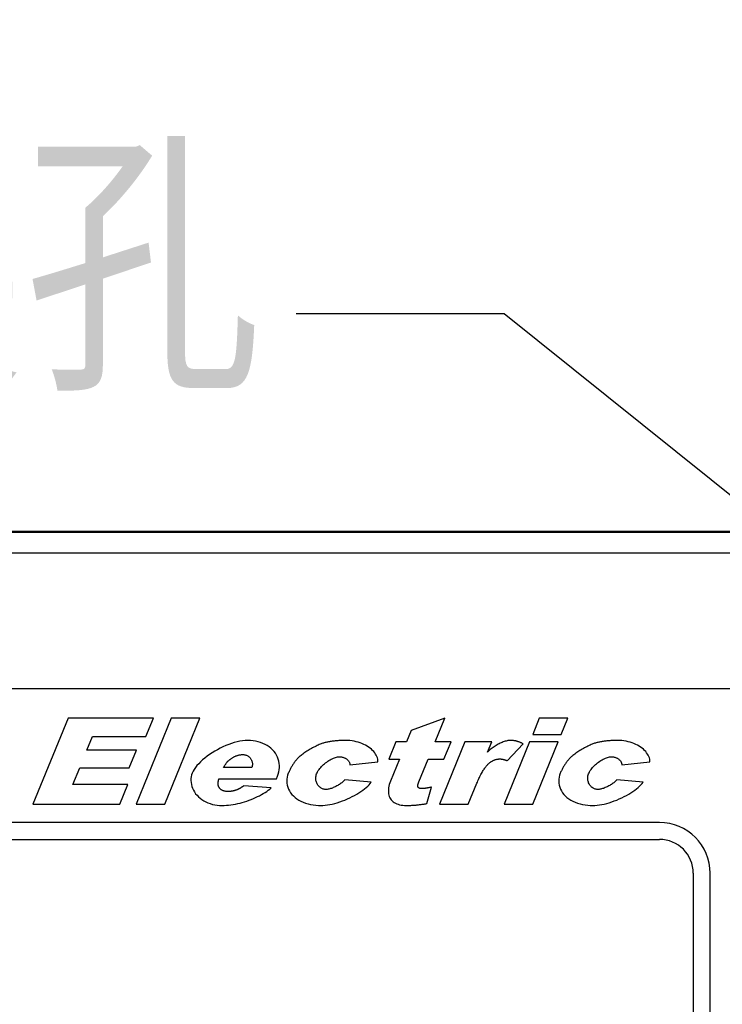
# Model space of a CAD drawing. Header units: millimetres. Extents: x 163 to 2699, y 224 to 730.
# Tile 150 of 168: x 2415 to 2436, y 539 to 568. Entities that reach past the tile are written whole.
import ezdxf

# ---------------------------------------------------------------- set-up
doc = ezdxf.new("R2010")
doc.units = ezdxf.units.MM
doc.layers.get('Defpoints').update_dxf_attribs({"color": 8})
doc.styles.add('Dimemsions', font='isocp.shx', dxfattribs={"bigfont": 'chineset.shx'})
doc.dimstyles.new('ISO-25', dxfattribs={"dimtxt": 3, "dimasz": 3, "dimexe": 1, "dimexo": 1, "dimgap": 1, "dimtad": 1, "dimdsep": 46, "dimtxsty": 'Dimemsions', "dimcen": 0, "dimclrd": 2, "dimclre": 2, "dimclrt": 2, "dimazin": 2, "dimtfac": 1, "dimtmove": 0, "dimatfit": 3, "dimfxl": 0, "dimarcsym": 0})

# ---------------------------------------------------------------- blocks, each defined once
blk = doc.blocks.new('*D24')
at = {"color": 2, "lineweight": -2}
for p, q in [((2390.678, 547.733), (2390.678, 571.617)), ((2444.678, 547.733), (2444.678, 571.617)), ((2438.678, 570.617), (2396.678, 570.617))]:
    blk.add_line(p, q, dxfattribs=at)
at = {"color": 2}
for points in [[(2396.678, 571.617), (2396.678, 569.617), (2390.678, 570.617)], [(2438.678, 571.617), (2438.678, 569.617), (2444.678, 570.617)]]:
    blk.add_solid(points, dxfattribs=at)
at = {"layer": 'Defpoints', "color": 0}
for p in [(2390.678, 570.617), (2390.678, 546.733), (2444.678, 546.733)]:
    blk.add_point(p, dxfattribs=at)
at = {"color": 2, "insert": (2417.678, 576.617), "char_height": 10, "attachment_point": 5, "style": 'Dimemsions'}
blk.add_mtext('54', dxfattribs=at)
blk = doc.blocks.new('*D25')
at = {"color": 2, "lineweight": -2}
for p, q in [((2390.678, 547.733), (2390.678, 586.619)), ((2450.678, 547.733), (2450.678, 586.619)), ((2396.678, 585.619), (2444.678, 585.619))]:
    blk.add_line(p, q, dxfattribs=at)
at = {"color": 2}
for points in [[(2396.678, 586.619), (2396.678, 584.619), (2390.678, 585.619)], [(2444.678, 586.619), (2444.678, 584.619), (2450.678, 585.619)]]:
    blk.add_solid(points, dxfattribs=at)
at = {"layer": 'Defpoints', "color": 0}
for p in [(2450.678, 585.619), (2390.678, 546.733), (2450.678, 546.733)]:
    blk.add_point(p, dxfattribs=at)
at = {"color": 2, "insert": (2420.678, 591.619), "char_height": 10, "attachment_point": 5, "style": 'Dimemsions'}
blk.add_mtext('60', dxfattribs=at)

msp = doc.modelspace()

# ---------------------------------------------------------------- linework, layer by layer
at = {"color": 7, "linetype": 'Continuous'}
for p, q in [((2445.678, 552.733), (2395.678, 552.733)), ((2445.659, 552.707), (2395.698, 552.707)), ((2441.192, 552.093), (2400.165, 552.093)), ((2400.165, 548.099), (2441.192, 548.099)), ((2416.697, 547.217), (2415.66, 544.677)), ((2419.22, 547.217), (2416.697, 547.217)), ((2419.748, 547.217), (2418.711, 544.677)), ((2418.997, 546.675), (2419.22, 547.217)), ((2419.56, 544.677), (2420.596, 547.217)), ((2420.596, 547.217), (2419.748, 547.217)), ((2427.837, 547.217), (2426.84, 546.856)), ((2427.551, 546.518), (2427.837, 547.217)), ((2430.627, 547.217), (2430.431, 546.738)), ((2431.472, 547.217), (2430.627, 547.217)), ((2431.277, 546.738), (2431.472, 547.217)), ((2426.84, 546.856), (2426.703, 546.518)), ((2430.431, 546.738), (2431.277, 546.738)), ((2417.254, 546.271), (2417.418, 546.675)), ((2417.418, 546.675), (2418.997, 546.675)), ((2421.446, 546.439), (2421.362, 546.406)), ((2421.53, 546.47), (2421.446, 546.439)), ((2421.613, 546.496), (2421.53, 546.47)), ((2421.696, 546.518), (2421.613, 546.496)), ((2421.777, 546.536), (2421.696, 546.518)), ((2421.857, 546.549), (2421.777, 546.536)), ((2421.934, 546.557), (2421.857, 546.549)), ((2422.009, 546.56), (2421.934, 546.557)), ((2422.088, 546.557), (2422.009, 546.56)), ((2422.166, 546.55), (2422.088, 546.557)), ((2422.242, 546.538), (2422.166, 546.55)), ((2422.316, 546.52), (2422.242, 546.538)), ((2422.388, 546.499), (2422.316, 546.52)), ((2422.456, 546.473), (2422.388, 546.499)), ((2422.522, 546.442), (2422.456, 546.473)), ((2422.583, 546.407), (2422.522, 546.442)), ((2424.148, 546.447), (2424.12, 546.435)), ((2424.175, 546.457), (2424.148, 546.447)), ((2424.201, 546.467), (2424.175, 546.457)), ((2424.224, 546.474), (2424.201, 546.467)), ((2424.248, 546.481), (2424.224, 546.474)), ((2424.272, 546.488), (2424.248, 546.481)), ((2424.296, 546.494), (2424.272, 546.488)), ((2424.321, 546.5), (2424.296, 546.494)), ((2424.346, 546.506), (2424.321, 546.5)), ((2424.371, 546.512), (2424.346, 546.506)), ((2424.397, 546.517), (2424.371, 546.512)), ((2424.423, 546.522), (2424.397, 546.517)), ((2424.45, 546.526), (2424.423, 546.522)), ((2424.477, 546.531), (2424.45, 546.526)), ((2424.504, 546.535), (2424.477, 546.531)), ((2424.532, 546.538), (2424.504, 546.535)), ((2424.56, 546.542), (2424.532, 546.538)), ((2424.589, 546.545), (2424.56, 546.542)), ((2424.617, 546.548), (2424.589, 546.545)), ((2424.647, 546.55), (2424.617, 546.548)), ((2424.676, 546.552), (2424.647, 546.55)), ((2424.706, 546.554), (2424.676, 546.552)), ((2424.737, 546.556), (2424.706, 546.554)), ((2424.767, 546.557), (2424.737, 546.556)), ((2424.798, 546.558), (2424.767, 546.557)), ((2424.83, 546.559), (2424.798, 546.558)), ((2424.862, 546.56), (2424.83, 546.559)), ((2424.894, 546.56), (2424.862, 546.56)), ((2424.961, 546.558), (2424.894, 546.56)), ((2425.027, 546.553), (2424.961, 546.558)), ((2425.091, 546.545), (2425.027, 546.553)), ((2425.154, 546.534), (2425.091, 546.545)), ((2425.215, 546.521), (2425.154, 546.534)), ((2425.274, 546.504), (2425.215, 546.521)), ((2425.331, 546.486), (2425.274, 546.504)), ((2425.386, 546.465), (2425.331, 546.486)), ((2425.439, 546.441), (2425.386, 546.465)), ((2425.49, 546.416), (2425.439, 546.441)), ((2426.39, 546.518), (2426.18, 546.002)), ((2426.703, 546.518), (2426.39, 546.518)), ((2428.018, 546.518), (2427.551, 546.518)), ((2428.429, 546.518), (2427.678, 544.677)), ((2427.808, 546.002), (2428.018, 546.518)), ((2429.221, 546.518), (2428.429, 546.518)), ((2429.099, 546.217), (2429.221, 546.518)), ((2429.411, 546.446), (2429.38, 546.429)), ((2429.442, 546.462), (2429.411, 546.446)), ((2429.472, 546.477), (2429.442, 546.462)), ((2429.502, 546.49), (2429.472, 546.477)), ((2429.532, 546.503), (2429.502, 546.49)), ((2429.562, 546.514), (2429.532, 546.503)), ((2429.591, 546.525), (2429.562, 546.514)), ((2430.341, 546.518), (2429.59, 544.677)), ((2429.62, 546.534), (2429.591, 546.525)), ((2429.648, 546.542), (2429.62, 546.534)), ((2429.675, 546.548), (2429.648, 546.542)), ((2429.701, 546.553), (2429.675, 546.548)), ((2429.678, 545.961), (2430.145, 546.462)), ((2429.726, 546.557), (2429.701, 546.553)), ((2429.75, 546.559), (2429.726, 546.557)), ((2429.773, 546.56), (2429.75, 546.559)), ((2429.789, 546.559), (2429.773, 546.56)), ((2429.805, 546.559), (2429.789, 546.559)), ((2429.82, 546.558), (2429.805, 546.559)), ((2429.836, 546.557), (2429.82, 546.558)), ((2429.852, 546.556), (2429.836, 546.557)), ((2429.867, 546.554), (2429.852, 546.556)), ((2429.883, 546.551), (2429.867, 546.554)), ((2429.898, 546.549), (2429.883, 546.551)), ((2429.914, 546.546), (2429.898, 546.549)), ((2429.929, 546.543), (2429.914, 546.546)), ((2429.945, 546.539), (2429.929, 546.543)), ((2429.96, 546.535), (2429.945, 546.539)), ((2429.976, 546.531), (2429.96, 546.535)), ((2429.991, 546.526), (2429.976, 546.531)), ((2430.007, 546.522), (2429.991, 546.526)), ((2430.022, 546.516), (2430.007, 546.522)), ((2430.038, 546.511), (2430.022, 546.516)), ((2430.053, 546.505), (2430.038, 546.511)), ((2430.068, 546.498), (2430.053, 546.505)), ((2430.084, 546.492), (2430.068, 546.498)), ((2430.099, 546.485), (2430.084, 546.492)), ((2430.114, 546.478), (2430.099, 546.485)), ((2430.13, 546.47), (2430.114, 546.478)), ((2430.145, 546.462), (2430.13, 546.47)), ((2431.186, 546.518), (2430.341, 546.518)), ((2430.436, 544.677), (2431.186, 546.518)), ((2432.186, 546.447), (2432.158, 546.435)), ((2432.213, 546.457), (2432.186, 546.447)), ((2432.239, 546.467), (2432.213, 546.457)), ((2432.262, 546.474), (2432.239, 546.467)), ((2432.286, 546.481), (2432.262, 546.474)), ((2432.31, 546.488), (2432.286, 546.481)), ((2432.334, 546.494), (2432.31, 546.488)), ((2432.359, 546.5), (2432.334, 546.494)), ((2432.384, 546.506), (2432.359, 546.5)), ((2432.409, 546.512), (2432.384, 546.506)), ((2432.435, 546.517), (2432.409, 546.512)), ((2432.461, 546.522), (2432.435, 546.517)), ((2432.488, 546.526), (2432.461, 546.522)), ((2432.515, 546.531), (2432.488, 546.526)), ((2432.542, 546.535), (2432.515, 546.531)), ((2432.57, 546.538), (2432.542, 546.535)), ((2432.598, 546.542), (2432.57, 546.538)), ((2432.627, 546.545), (2432.598, 546.542)), ((2432.655, 546.548), (2432.627, 546.545)), ((2432.685, 546.55), (2432.655, 546.548)), ((2432.714, 546.552), (2432.685, 546.55)), ((2432.744, 546.554), (2432.714, 546.552)), ((2432.775, 546.556), (2432.744, 546.554)), ((2432.805, 546.557), (2432.775, 546.556)), ((2432.836, 546.558), (2432.805, 546.557)), ((2432.868, 546.559), (2432.836, 546.558)), ((2432.9, 546.56), (2432.868, 546.559)), ((2432.932, 546.56), (2432.9, 546.56)), ((2432.999, 546.558), (2432.932, 546.56)), ((2433.065, 546.553), (2432.999, 546.558)), ((2433.129, 546.545), (2433.065, 546.553)), ((2433.192, 546.534), (2433.129, 546.545)), ((2433.253, 546.521), (2433.192, 546.534)), ((2433.312, 546.504), (2433.253, 546.521)), ((2433.369, 546.486), (2433.312, 546.504)), ((2433.424, 546.465), (2433.369, 546.486)), ((2433.477, 546.441), (2433.424, 546.465)), ((2433.528, 546.416), (2433.477, 546.441)), ((2418.721, 546.271), (2417.254, 546.271)), ((2418.508, 545.753), (2418.721, 546.271)), ((2420.956, 546.191), (2420.881, 546.141)), ((2421.034, 546.239), (2420.956, 546.191)), ((2421.114, 546.285), (2421.034, 546.239)), ((2421.195, 546.328), (2421.114, 546.285)), ((2421.278, 546.368), (2421.195, 546.328)), ((2421.362, 546.406), (2421.278, 546.368)), ((2422.641, 546.368), (2422.583, 546.407)), ((2422.694, 546.326), (2422.641, 546.368)), ((2422.743, 546.28), (2422.694, 546.326)), ((2422.787, 546.23), (2422.743, 546.28)), ((2422.826, 546.178), (2422.787, 546.23)), ((2422.859, 546.123), (2422.826, 546.178)), ((2423.636, 546.158), (2423.609, 546.138)), ((2423.665, 546.178), (2423.636, 546.158)), ((2423.695, 546.198), (2423.665, 546.178)), ((2423.726, 546.219), (2423.695, 546.198)), ((2423.758, 546.239), (2423.726, 546.219)), ((2423.791, 546.26), (2423.758, 546.239)), ((2423.824, 546.28), (2423.791, 546.26)), ((2423.858, 546.3), (2423.824, 546.28)), ((2423.892, 546.319), (2423.858, 546.3)), ((2423.926, 546.338), (2423.892, 546.319)), ((2423.96, 546.357), (2423.926, 546.338)), ((2423.994, 546.374), (2423.96, 546.357)), ((2424.027, 546.391), (2423.994, 546.374)), ((2424.059, 546.407), (2424.027, 546.391)), ((2424.09, 546.421), (2424.059, 546.407)), ((2424.12, 546.435), (2424.09, 546.421)), ((2425.538, 546.389), (2425.49, 546.416)), ((2425.583, 546.36), (2425.538, 546.389)), ((2425.625, 546.329), (2425.583, 546.36)), ((2425.664, 546.297), (2425.625, 546.329)), ((2425.7, 546.263), (2425.664, 546.297)), ((2425.733, 546.229), (2425.7, 546.263)), ((2425.762, 546.193), (2425.733, 546.229)), ((2425.788, 546.156), (2425.762, 546.193)), ((2425.81, 546.119), (2425.788, 546.156)), ((2429.123, 546.242), (2429.099, 546.217)), ((2429.149, 546.265), (2429.123, 546.242)), ((2429.176, 546.288), (2429.149, 546.265)), ((2429.203, 546.311), (2429.176, 546.288)), ((2429.232, 546.332), (2429.203, 546.311)), ((2429.26, 546.353), (2429.232, 546.332)), ((2429.29, 546.374), (2429.26, 546.353)), ((2429.32, 546.393), (2429.29, 546.374)), ((2429.35, 546.412), (2429.32, 546.393)), ((2429.38, 546.429), (2429.35, 546.412)), ((2431.674, 546.158), (2431.647, 546.138)), ((2431.703, 546.178), (2431.674, 546.158)), ((2431.733, 546.198), (2431.703, 546.178)), ((2431.764, 546.219), (2431.733, 546.198)), ((2431.796, 546.239), (2431.764, 546.219)), ((2431.829, 546.26), (2431.796, 546.239)), ((2431.862, 546.28), (2431.829, 546.26)), ((2431.896, 546.3), (2431.862, 546.28)), ((2431.93, 546.319), (2431.896, 546.3)), ((2431.964, 546.338), (2431.93, 546.319)), ((2431.998, 546.357), (2431.964, 546.338)), ((2432.032, 546.374), (2431.998, 546.357)), ((2432.065, 546.391), (2432.032, 546.374)), ((2432.097, 546.407), (2432.065, 546.391)), ((2432.128, 546.421), (2432.097, 546.407)), ((2432.158, 546.435), (2432.128, 546.421)), ((2433.576, 546.389), (2433.528, 546.416)), ((2433.621, 546.36), (2433.576, 546.389)), ((2433.663, 546.329), (2433.621, 546.36)), ((2433.702, 546.297), (2433.663, 546.329)), ((2433.738, 546.263), (2433.702, 546.297)), ((2433.771, 546.229), (2433.738, 546.263)), ((2433.8, 546.193), (2433.771, 546.229)), ((2433.826, 546.156), (2433.8, 546.193)), ((2433.848, 546.119), (2433.826, 546.156)), ((2420.559, 545.872), (2420.508, 545.816)), ((2420.615, 545.928), (2420.559, 545.872)), ((2420.675, 545.983), (2420.615, 545.928)), ((2420.74, 546.037), (2420.675, 545.983)), ((2420.809, 546.09), (2420.74, 546.037)), ((2420.881, 546.141), (2420.809, 546.09)), ((2421.349, 545.849), (2421.357, 545.861)), ((2421.357, 545.861), (2421.365, 545.872)), ((2421.365, 545.872), (2421.373, 545.883)), ((2421.373, 545.883), (2421.381, 545.894)), ((2421.381, 545.894), (2421.389, 545.904)), ((2421.389, 545.904), (2421.398, 545.914)), ((2421.398, 545.914), (2421.406, 545.924)), ((2421.406, 545.924), (2421.415, 545.934)), ((2421.415, 545.934), (2421.424, 545.943)), ((2421.424, 545.943), (2421.432, 545.952)), ((2421.432, 545.952), (2421.441, 545.961)), ((2421.441, 545.961), (2421.45, 545.969)), ((2421.45, 545.969), (2421.459, 545.977)), ((2421.459, 545.977), (2421.468, 545.985)), ((2421.468, 545.985), (2421.477, 545.993)), ((2421.477, 545.993), (2421.486, 546)), ((2421.486, 546), (2421.496, 546.007)), ((2421.496, 546.007), (2421.51, 546.018)), ((2421.51, 546.018), (2421.525, 546.029)), ((2421.525, 546.029), (2421.54, 546.039)), ((2421.54, 546.039), (2421.555, 546.048)), ((2421.555, 546.048), (2421.57, 546.057)), ((2421.57, 546.057), (2421.585, 546.066)), ((2421.585, 546.066), (2421.601, 546.074)), ((2421.601, 546.074), (2421.616, 546.082)), ((2421.616, 546.082), (2421.631, 546.089)), ((2421.631, 546.089), (2421.647, 546.096)), ((2421.647, 546.096), (2421.662, 546.102)), ((2421.662, 546.102), (2421.678, 546.108)), ((2421.678, 546.108), (2421.694, 546.113)), ((2421.694, 546.113), (2421.709, 546.118)), ((2421.709, 546.118), (2421.725, 546.123)), ((2421.725, 546.123), (2421.741, 546.127)), ((2421.741, 546.127), (2421.757, 546.13)), ((2421.757, 546.13), (2421.774, 546.133)), ((2421.774, 546.133), (2421.79, 546.136)), ((2421.79, 546.136), (2421.806, 546.138)), ((2421.806, 546.138), (2421.823, 546.14)), ((2421.823, 546.14), (2421.839, 546.141)), ((2421.839, 546.141), (2421.856, 546.142)), ((2421.856, 546.142), (2421.872, 546.142)), ((2421.872, 546.142), (2421.894, 546.141)), ((2421.894, 546.141), (2421.915, 546.138)), ((2421.915, 546.138), (2421.936, 546.134)), ((2421.936, 546.134), (2421.957, 546.128)), ((2421.957, 546.128), (2421.977, 546.12)), ((2421.977, 546.12), (2421.996, 546.111)), ((2421.996, 546.111), (2422.014, 546.1)), ((2422.014, 546.1), (2422.031, 546.088)), ((2422.031, 546.088), (2422.048, 546.075)), ((2422.048, 546.075), (2422.063, 546.061)), ((2422.063, 546.061), (2422.078, 546.045)), ((2422.078, 546.045), (2422.091, 546.028)), ((2422.091, 546.028), (2422.103, 546.01)), ((2422.103, 546.01), (2422.114, 545.991)), ((2422.114, 545.991), (2422.123, 545.971)), ((2422.123, 545.971), (2422.131, 545.95)), ((2422.131, 545.95), (2422.138, 545.929)), ((2422.138, 545.929), (2422.142, 545.907)), ((2422.142, 545.907), (2422.146, 545.884)), ((2422.146, 545.884), (2422.147, 545.86)), ((2422.147, 545.86), (2422.147, 545.836)), ((2422.887, 546.065), (2422.859, 546.123)), ((2422.91, 546.006), (2422.887, 546.065)), ((2422.927, 545.945), (2422.91, 546.006)), ((2422.938, 545.882), (2422.927, 545.945)), ((2422.944, 545.818), (2422.938, 545.882)), ((2423.359, 545.869), (2423.346, 545.85)), ((2423.372, 545.888), (2423.359, 545.869)), ((2423.386, 545.907), (2423.372, 545.888)), ((2423.4, 545.926), (2423.386, 545.907)), ((2423.414, 545.944), (2423.4, 545.926)), ((2423.428, 545.962), (2423.414, 545.944)), ((2423.443, 545.98), (2423.428, 545.962)), ((2423.458, 545.997), (2423.443, 545.98)), ((2423.473, 546.014), (2423.458, 545.997)), ((2423.488, 546.031), (2423.473, 546.014)), ((2423.504, 546.047), (2423.488, 546.031)), ((2423.52, 546.063), (2423.504, 546.047)), ((2423.539, 546.081), (2423.52, 546.063)), ((2423.56, 546.099), (2423.539, 546.081)), ((2423.584, 546.118), (2423.56, 546.099)), ((2423.609, 546.138), (2423.584, 546.118)), ((2424.249, 545.843), (2424.279, 545.87)), ((2424.279, 545.87), (2424.31, 545.895)), ((2424.31, 545.895), (2424.343, 545.919)), ((2424.343, 545.919), (2424.375, 545.942)), ((2424.375, 545.942), (2424.408, 545.964)), ((2424.408, 545.964), (2424.441, 545.983)), ((2424.441, 545.983), (2424.475, 546.002)), ((2424.475, 546.002), (2424.508, 546.018)), ((2424.508, 546.018), (2424.541, 546.033)), ((2424.541, 546.033), (2424.573, 546.045)), ((2424.573, 546.045), (2424.604, 546.056)), ((2424.604, 546.056), (2424.635, 546.065)), ((2424.635, 546.065), (2424.665, 546.071)), ((2424.665, 546.071), (2424.693, 546.074)), ((2424.693, 546.074), (2424.72, 546.076)), ((2424.72, 546.076), (2424.741, 546.075)), ((2424.741, 546.075), (2424.761, 546.073)), ((2424.761, 546.073), (2424.782, 546.07)), ((2424.782, 546.07), (2424.801, 546.066)), ((2424.801, 546.066), (2424.821, 546.061)), ((2424.821, 546.061), (2424.84, 546.055)), ((2424.84, 546.055), (2424.858, 546.048)), ((2424.858, 546.048), (2424.876, 546.04)), ((2424.876, 546.04), (2424.893, 546.032)), ((2424.893, 546.032), (2424.909, 546.022)), ((2424.909, 546.022), (2424.924, 546.012)), ((2424.924, 546.012), (2424.939, 546.001)), ((2424.939, 546.001), (2424.953, 545.99)), ((2424.953, 545.99), (2424.966, 545.978)), ((2424.966, 545.978), (2424.977, 545.965)), ((2424.977, 545.965), (2424.988, 545.952)), ((2424.988, 545.952), (2424.997, 545.939)), ((2424.997, 545.939), (2425.006, 545.925)), ((2425.006, 545.925), (2425.013, 545.911)), ((2425.013, 545.911), (2425.018, 545.897)), ((2425.018, 545.897), (2425.022, 545.882)), ((2425.022, 545.882), (2425.025, 545.868)), ((2425.025, 545.868), (2425.026, 545.853)), ((2425.026, 545.839), (2425.857, 545.927)), ((2425.827, 546.081), (2425.81, 546.119)), ((2425.841, 546.043), (2425.827, 546.081)), ((2425.851, 546.004), (2425.841, 546.043)), ((2425.856, 545.965), (2425.851, 546.004)), ((2425.857, 545.927), (2425.856, 545.965)), ((2426.18, 546.002), (2426.493, 546.002)), ((2426.493, 546.002), (2426.229, 545.355)), ((2427.071, 545.34), (2427.341, 546.002)), ((2427.341, 546.002), (2427.808, 546.002)), ((2429.109, 545.853), (2429.125, 545.868)), ((2429.125, 545.868), (2429.141, 545.883)), ((2429.141, 545.883), (2429.157, 545.897)), ((2429.157, 545.897), (2429.169, 545.907)), ((2429.169, 545.907), (2429.181, 545.916)), ((2429.181, 545.916), (2429.193, 545.924)), ((2429.193, 545.924), (2429.205, 545.932)), ((2429.205, 545.932), (2429.217, 545.94)), ((2429.217, 545.94), (2429.229, 545.948)), ((2429.229, 545.948), (2429.241, 545.954)), ((2429.241, 545.954), (2429.253, 545.961)), ((2429.253, 545.961), (2429.266, 545.967)), ((2429.266, 545.967), (2429.278, 545.973)), ((2429.278, 545.973), (2429.291, 545.978)), ((2429.291, 545.978), (2429.303, 545.983)), ((2429.303, 545.983), (2429.316, 545.988)), ((2429.316, 545.988), (2429.329, 545.992)), ((2429.329, 545.992), (2429.342, 545.996)), ((2429.342, 545.996), (2429.355, 545.999)), ((2429.355, 545.999), (2429.368, 546.002)), ((2429.368, 546.002), (2429.381, 546.005)), ((2429.381, 546.005), (2429.395, 546.007)), ((2429.395, 546.007), (2429.408, 546.009)), ((2429.408, 546.009), (2429.422, 546.01)), ((2429.422, 546.01), (2429.435, 546.011)), ((2429.435, 546.011), (2429.449, 546.012)), ((2429.449, 546.012), (2429.463, 546.012)), ((2429.463, 546.012), (2429.47, 546.012)), ((2429.47, 546.012), (2429.485, 546.011)), ((2429.485, 546.011), (2429.493, 546.011)), ((2429.493, 546.011), (2429.5, 546.01)), ((2429.5, 546.01), (2429.508, 546.009)), ((2429.508, 546.009), (2429.517, 546.008)), ((2429.517, 546.008), (2429.525, 546.006)), ((2429.525, 546.006), (2429.533, 546.005)), ((2429.533, 546.005), (2429.542, 546.003)), ((2429.542, 546.003), (2429.551, 546.001)), ((2429.551, 546.001), (2429.559, 545.999)), ((2429.559, 545.999), (2429.569, 545.997)), ((2429.569, 545.997), (2429.578, 545.995)), ((2429.578, 545.995), (2429.587, 545.992)), ((2429.587, 545.992), (2429.597, 545.989)), ((2429.597, 545.989), (2429.606, 545.986)), ((2429.606, 545.986), (2429.616, 545.983)), ((2429.616, 545.983), (2429.626, 545.98)), ((2429.626, 545.98), (2429.636, 545.976)), ((2429.636, 545.976), (2429.646, 545.973)), ((2429.646, 545.973), (2429.657, 545.969)), ((2429.657, 545.969), (2429.667, 545.965)), ((2429.667, 545.965), (2429.678, 545.961)), ((2431.397, 545.869), (2431.384, 545.85)), ((2431.41, 545.888), (2431.397, 545.869)), ((2431.424, 545.907), (2431.41, 545.888)), ((2431.438, 545.926), (2431.424, 545.907)), ((2431.452, 545.944), (2431.438, 545.926)), ((2431.466, 545.962), (2431.452, 545.944)), ((2431.481, 545.98), (2431.466, 545.962)), ((2431.496, 545.997), (2431.481, 545.98)), ((2431.511, 546.014), (2431.496, 545.997)), ((2431.526, 546.031), (2431.511, 546.014)), ((2431.542, 546.047), (2431.526, 546.031)), ((2431.558, 546.063), (2431.542, 546.047)), ((2431.577, 546.081), (2431.558, 546.063)), ((2431.598, 546.099), (2431.577, 546.081)), ((2431.622, 546.118), (2431.598, 546.099)), ((2431.647, 546.138), (2431.622, 546.118)), ((2432.287, 545.843), (2432.317, 545.87)), ((2432.317, 545.87), (2432.349, 545.895)), ((2432.349, 545.895), (2432.381, 545.919)), ((2432.381, 545.919), (2432.413, 545.942)), ((2432.413, 545.942), (2432.446, 545.964)), ((2432.446, 545.964), (2432.48, 545.983)), ((2432.48, 545.983), (2432.513, 546.002)), ((2432.513, 546.002), (2432.546, 546.018)), ((2432.546, 546.018), (2432.579, 546.033)), ((2432.579, 546.033), (2432.611, 546.045)), ((2432.611, 546.045), (2432.642, 546.056)), ((2432.642, 546.056), (2432.673, 546.065)), ((2432.673, 546.065), (2432.703, 546.071)), ((2432.703, 546.071), (2432.731, 546.074)), ((2432.731, 546.074), (2432.758, 546.076)), ((2432.758, 546.076), (2432.779, 546.075)), ((2432.779, 546.075), (2432.799, 546.073)), ((2432.799, 546.073), (2432.82, 546.07)), ((2432.82, 546.07), (2432.839, 546.066)), ((2432.839, 546.066), (2432.859, 546.061)), ((2432.859, 546.061), (2432.878, 546.055)), ((2432.878, 546.055), (2432.896, 546.048)), ((2432.896, 546.048), (2432.914, 546.04)), ((2432.914, 546.04), (2432.931, 546.032)), ((2432.931, 546.032), (2432.947, 546.022)), ((2432.947, 546.022), (2432.962, 546.012)), ((2432.962, 546.012), (2432.977, 546.001)), ((2432.977, 546.001), (2432.991, 545.99)), ((2432.991, 545.99), (2433.004, 545.978)), ((2433.004, 545.978), (2433.015, 545.965)), ((2433.015, 545.965), (2433.026, 545.952)), ((2433.026, 545.952), (2433.035, 545.939)), ((2433.035, 545.939), (2433.044, 545.925)), ((2433.044, 545.925), (2433.051, 545.911)), ((2433.051, 545.911), (2433.056, 545.897)), ((2433.056, 545.897), (2433.06, 545.882)), ((2433.06, 545.882), (2433.063, 545.868)), ((2433.063, 545.868), (2433.064, 545.853)), ((2433.064, 545.839), (2433.895, 545.927)), ((2433.865, 546.081), (2433.848, 546.119)), ((2433.879, 546.043), (2433.865, 546.081)), ((2433.889, 546.004), (2433.879, 546.043)), ((2433.894, 545.965), (2433.889, 546.004)), ((2433.895, 545.927), (2433.894, 545.965)), ((2416.839, 545.252), (2417.042, 545.753)), ((2417.042, 545.753), (2418.508, 545.753)), ((2420.366, 545.594), (2420.348, 545.542)), ((2420.392, 545.649), (2420.366, 545.594)), ((2420.424, 545.704), (2420.392, 545.649)), ((2420.463, 545.76), (2420.424, 545.704)), ((2420.508, 545.816), (2420.463, 545.76)), ((2421.295, 545.76), (2421.303, 545.774)), ((2422.134, 545.76), (2421.295, 545.76)), ((2421.303, 545.774), (2421.31, 545.787)), ((2421.31, 545.787), (2421.318, 545.8)), ((2421.318, 545.8), (2421.325, 545.813)), ((2421.325, 545.813), (2421.333, 545.825)), ((2421.333, 545.825), (2421.341, 545.837)), ((2421.341, 545.837), (2421.349, 545.849)), ((2422.14, 545.786), (2422.134, 545.76)), ((2422.144, 545.811), (2422.14, 545.786)), ((2422.147, 545.836), (2422.144, 545.811)), ((2422.889, 545.504), (2422.911, 545.565)), ((2422.911, 545.565), (2422.928, 545.627)), ((2422.928, 545.627), (2422.939, 545.691)), ((2422.939, 545.691), (2422.944, 545.755)), ((2422.944, 545.755), (2422.944, 545.818)), ((2423.209, 545.589), (2423.189, 545.532)), ((2423.219, 545.613), (2423.209, 545.589)), ((2423.23, 545.636), (2423.219, 545.613)), ((2423.24, 545.659), (2423.23, 545.636)), ((2423.251, 545.681), (2423.24, 545.659)), ((2423.262, 545.703), (2423.251, 545.681)), ((2423.273, 545.725), (2423.262, 545.703)), ((2423.284, 545.747), (2423.273, 545.725)), ((2423.296, 545.768), (2423.284, 545.747)), ((2423.308, 545.789), (2423.296, 545.768)), ((2423.32, 545.809), (2423.308, 545.789)), ((2423.333, 545.83), (2423.32, 545.809)), ((2423.346, 545.85), (2423.333, 545.83)), ((2424.035, 545.544), (2424.046, 545.572)), ((2424.046, 545.572), (2424.06, 545.604)), ((2424.06, 545.604), (2424.076, 545.635)), ((2424.076, 545.635), (2424.095, 545.667)), ((2424.095, 545.667), (2424.117, 545.698)), ((2424.117, 545.698), (2424.14, 545.728)), ((2424.14, 545.728), (2424.165, 545.758)), ((2424.165, 545.758), (2424.191, 545.787)), ((2424.191, 545.787), (2424.219, 545.816)), ((2424.219, 545.816), (2424.249, 545.843)), ((2425.026, 545.853), (2425.026, 545.839)), ((2428.903, 545.557), (2428.919, 545.586)), ((2428.919, 545.586), (2428.934, 545.613)), ((2428.934, 545.613), (2428.95, 545.64)), ((2428.95, 545.64), (2428.965, 545.666)), ((2428.965, 545.666), (2428.981, 545.69)), ((2428.981, 545.69), (2428.997, 545.714)), ((2428.997, 545.714), (2429.013, 545.737)), ((2429.013, 545.737), (2429.029, 545.758)), ((2429.029, 545.758), (2429.044, 545.779)), ((2429.044, 545.779), (2429.06, 545.799)), ((2429.06, 545.799), (2429.076, 545.818)), ((2429.076, 545.818), (2429.093, 545.836)), ((2429.093, 545.836), (2429.109, 545.853)), ((2431.248, 545.589), (2431.227, 545.532)), ((2431.257, 545.613), (2431.248, 545.589)), ((2431.268, 545.636), (2431.257, 545.613)), ((2431.278, 545.659), (2431.268, 545.636)), ((2431.289, 545.681), (2431.278, 545.659)), ((2431.3, 545.703), (2431.289, 545.681)), ((2431.311, 545.725), (2431.3, 545.703)), ((2431.322, 545.747), (2431.311, 545.725)), ((2431.334, 545.768), (2431.322, 545.747)), ((2431.346, 545.789), (2431.334, 545.768)), ((2431.358, 545.809), (2431.346, 545.789)), ((2431.371, 545.83), (2431.358, 545.809)), ((2431.384, 545.85), (2431.371, 545.83)), ((2432.073, 545.544), (2432.084, 545.572)), ((2432.084, 545.572), (2432.098, 545.604)), ((2432.098, 545.604), (2432.114, 545.635)), ((2432.114, 545.635), (2432.133, 545.667)), ((2432.133, 545.667), (2432.155, 545.698)), ((2432.155, 545.698), (2432.178, 545.728)), ((2432.178, 545.728), (2432.203, 545.758)), ((2432.203, 545.758), (2432.229, 545.787)), ((2432.229, 545.787), (2432.257, 545.816)), ((2432.257, 545.816), (2432.287, 545.843)), ((2433.064, 545.853), (2433.064, 545.839)), ((2420.33, 545.432), (2420.329, 545.374)), ((2420.329, 545.374), (2420.333, 545.317)), ((2420.336, 545.488), (2420.33, 545.432)), ((2420.333, 545.317), (2420.343, 545.259)), ((2420.348, 545.542), (2420.336, 545.488)), ((2421.135, 545.307), (2421.136, 545.319)), ((2421.135, 545.296), (2421.135, 545.307)), ((2421.135, 545.285), (2421.135, 545.296)), ((2421.135, 545.274), (2421.135, 545.285)), ((2421.135, 545.263), (2421.135, 545.274)), ((2421.136, 545.319), (2421.137, 545.331)), ((2421.137, 545.331), (2421.139, 545.343)), ((2421.139, 545.343), (2421.141, 545.356)), ((2421.141, 545.356), (2421.143, 545.368)), ((2421.143, 545.368), (2421.146, 545.382)), ((2421.146, 545.382), (2421.149, 545.395)), ((2421.149, 545.395), (2421.152, 545.409)), ((2421.152, 545.409), (2421.156, 545.423)), ((2421.156, 545.423), (2422.855, 545.423)), ((2422.855, 545.423), (2422.889, 545.504)), ((2423.167, 545.413), (2423.165, 545.354)), ((2423.165, 545.354), (2423.168, 545.294)), ((2423.175, 545.473), (2423.167, 545.413)), ((2423.168, 545.294), (2423.178, 545.235)), ((2423.189, 545.532), (2423.175, 545.473)), ((2424.019, 545.459), (2424.022, 545.487)), ((2424.019, 545.431), (2424.019, 545.459)), ((2424.021, 545.404), (2424.019, 545.431)), ((2424.024, 545.377), (2424.021, 545.404)), ((2424.022, 545.487), (2424.028, 545.515)), ((2424.03, 545.351), (2424.024, 545.377)), ((2424.028, 545.515), (2424.035, 545.544)), ((2424.038, 545.326), (2424.03, 545.351)), ((2424.047, 545.302), (2424.038, 545.326)), ((2424.058, 545.278), (2424.047, 545.302)), ((2424.071, 545.256), (2424.058, 545.278)), ((2424.745, 545.275), (2424.72, 545.259)), ((2424.768, 545.292), (2424.745, 545.275)), ((2424.79, 545.309), (2424.768, 545.292)), ((2424.811, 545.326), (2424.79, 545.309)), ((2424.831, 545.344), (2424.811, 545.326)), ((2424.85, 545.362), (2424.831, 545.344)), ((2424.866, 545.38), (2424.85, 545.362)), ((2424.882, 545.399), (2424.866, 545.38)), ((2425.657, 545.323), (2424.882, 545.399)), ((2425.594, 545.249), (2425.628, 545.287)), ((2425.628, 545.287), (2425.657, 545.323)), ((2426.209, 545.304), (2426.194, 545.253)), ((2426.229, 545.355), (2426.209, 545.304)), ((2427.044, 545.265), (2427.046, 545.273)), ((2427.046, 545.273), (2427.049, 545.28)), ((2427.049, 545.28), (2427.051, 545.288)), ((2427.051, 545.288), (2427.054, 545.296)), ((2427.054, 545.296), (2427.057, 545.304)), ((2427.057, 545.304), (2427.06, 545.313)), ((2427.06, 545.313), (2427.063, 545.322)), ((2427.063, 545.322), (2427.067, 545.331)), ((2427.067, 545.331), (2427.071, 545.34)), ((2428.529, 544.677), (2428.781, 545.293)), ((2428.781, 545.293), (2428.796, 545.33)), ((2428.796, 545.33), (2428.811, 545.365)), ((2428.811, 545.365), (2428.826, 545.4)), ((2428.826, 545.4), (2428.842, 545.433)), ((2428.842, 545.433), (2428.857, 545.466)), ((2428.857, 545.466), (2428.872, 545.497)), ((2428.872, 545.497), (2428.888, 545.528)), ((2428.888, 545.528), (2428.903, 545.557)), ((2431.205, 545.413), (2431.203, 545.354)), ((2431.203, 545.354), (2431.206, 545.294)), ((2431.213, 545.473), (2431.205, 545.413)), ((2431.206, 545.294), (2431.216, 545.235)), ((2431.227, 545.532), (2431.213, 545.473)), ((2432.057, 545.459), (2432.06, 545.487)), ((2432.057, 545.431), (2432.057, 545.459)), ((2432.059, 545.404), (2432.057, 545.431)), ((2432.062, 545.377), (2432.059, 545.404)), ((2432.06, 545.487), (2432.066, 545.515)), ((2432.068, 545.351), (2432.062, 545.377)), ((2432.066, 545.515), (2432.073, 545.544)), ((2432.076, 545.326), (2432.068, 545.351)), ((2432.085, 545.302), (2432.076, 545.326)), ((2432.096, 545.278), (2432.085, 545.302)), ((2432.109, 545.256), (2432.096, 545.278)), ((2432.783, 545.275), (2432.758, 545.259)), ((2432.806, 545.292), (2432.783, 545.275)), ((2432.828, 545.309), (2432.806, 545.292)), ((2432.849, 545.326), (2432.828, 545.309)), ((2432.869, 545.344), (2432.849, 545.326)), ((2432.888, 545.362), (2432.869, 545.344)), ((2432.904, 545.38), (2432.888, 545.362)), ((2432.92, 545.399), (2432.904, 545.38)), ((2433.695, 545.323), (2432.92, 545.399)), ((2433.632, 545.249), (2433.666, 545.287)), ((2433.666, 545.287), (2433.695, 545.323)), ((2418.464, 545.252), (2416.839, 545.252)), ((2418.23, 544.677), (2418.464, 545.252)), ((2420.343, 545.259), (2420.358, 545.201)), ((2420.358, 545.201), (2420.379, 545.145)), ((2420.379, 545.145), (2420.405, 545.09)), ((2420.405, 545.09), (2420.435, 545.036)), ((2420.435, 545.036), (2420.47, 544.985)), ((2420.47, 544.985), (2420.51, 544.937)), ((2421.136, 545.253), (2421.135, 545.263)), ((2421.137, 545.243), (2421.136, 545.253)), ((2421.139, 545.234), (2421.137, 545.243)), ((2421.14, 545.225), (2421.139, 545.234)), ((2421.143, 545.216), (2421.14, 545.225)), ((2421.145, 545.207), (2421.143, 545.216)), ((2421.148, 545.199), (2421.145, 545.207)), ((2421.151, 545.191), (2421.148, 545.199)), ((2421.155, 545.183), (2421.151, 545.191)), ((2421.159, 545.176), (2421.155, 545.183)), ((2421.163, 545.169), (2421.159, 545.176)), ((2421.17, 545.159), (2421.163, 545.169)), ((2421.176, 545.15), (2421.17, 545.159)), ((2421.184, 545.141), (2421.176, 545.15)), ((2421.191, 545.132), (2421.184, 545.141)), ((2421.199, 545.124), (2421.191, 545.132)), ((2421.208, 545.116), (2421.199, 545.124)), ((2421.217, 545.109), (2421.208, 545.116)), ((2421.226, 545.102), (2421.217, 545.109)), ((2421.236, 545.096), (2421.226, 545.102)), ((2421.246, 545.09), (2421.236, 545.096)), ((2421.257, 545.084), (2421.246, 545.09)), ((2421.268, 545.079), (2421.257, 545.084)), ((2421.279, 545.074), (2421.268, 545.079)), ((2421.291, 545.07), (2421.279, 545.074)), ((2421.304, 545.066), (2421.291, 545.07)), ((2421.317, 545.062), (2421.304, 545.066)), ((2421.33, 545.059), (2421.317, 545.062)), ((2421.343, 545.056), (2421.33, 545.059)), ((2421.358, 545.054), (2421.343, 545.056)), ((2421.372, 545.052), (2421.358, 545.054)), ((2421.387, 545.051), (2421.372, 545.052)), ((2421.403, 545.05), (2421.387, 545.051)), ((2421.418, 545.049), (2421.403, 545.05)), ((2421.435, 545.049), (2421.418, 545.049)), ((2421.445, 545.049), (2421.435, 545.049)), ((2421.456, 545.049), (2421.445, 545.049)), ((2421.476, 545.05), (2421.456, 545.049)), ((2421.498, 545.052), (2421.476, 545.05)), ((2421.508, 545.053), (2421.498, 545.052)), ((2421.519, 545.055), (2421.508, 545.053)), ((2421.53, 545.056), (2421.519, 545.055)), ((2421.54, 545.058), (2421.53, 545.056)), ((2421.551, 545.06), (2421.54, 545.058)), ((2421.562, 545.062), (2421.551, 545.06)), ((2421.573, 545.064), (2421.562, 545.062)), ((2421.583, 545.066), (2421.573, 545.064)), ((2421.594, 545.069), (2421.583, 545.066)), ((2421.605, 545.072), (2421.594, 545.069)), ((2421.616, 545.075), (2421.605, 545.072)), ((2421.627, 545.078), (2421.616, 545.075)), ((2421.638, 545.081), (2421.627, 545.078)), ((2421.649, 545.085), (2421.638, 545.081)), ((2421.66, 545.088), (2421.649, 545.085)), ((2421.671, 545.092), (2421.66, 545.088)), ((2421.683, 545.096), (2421.671, 545.092)), ((2421.694, 545.1), (2421.683, 545.096)), ((2421.701, 545.103), (2421.694, 545.1)), ((2421.708, 545.106), (2421.701, 545.103)), ((2421.715, 545.11), (2421.708, 545.106)), ((2421.722, 545.113), (2421.715, 545.11)), ((2421.73, 545.117), (2421.722, 545.113)), ((2421.737, 545.12), (2421.73, 545.117)), ((2421.745, 545.124), (2421.737, 545.12)), ((2421.752, 545.129), (2421.745, 545.124)), ((2421.76, 545.133), (2421.752, 545.129)), ((2421.768, 545.137), (2421.76, 545.133)), ((2421.776, 545.142), (2421.768, 545.137)), ((2421.784, 545.147), (2421.776, 545.142)), ((2421.792, 545.152), (2421.784, 545.147)), ((2421.801, 545.157), (2421.792, 545.152)), ((2421.809, 545.162), (2421.801, 545.157)), ((2421.818, 545.168), (2421.809, 545.162)), ((2421.826, 545.173), (2421.818, 545.168)), ((2421.835, 545.179), (2421.826, 545.173)), ((2421.844, 545.185), (2421.835, 545.179)), ((2421.853, 545.191), (2421.844, 545.185)), ((2421.862, 545.198), (2421.853, 545.191)), ((2421.871, 545.204), (2421.862, 545.198)), ((2421.88, 545.211), (2421.871, 545.204)), ((2421.889, 545.218), (2421.88, 545.211)), ((2422.699, 545.154), (2421.889, 545.218)), ((2422.414, 544.957), (2422.468, 544.988)), ((2422.468, 544.988), (2422.52, 545.02)), ((2422.52, 545.02), (2422.569, 545.052)), ((2422.569, 545.052), (2422.615, 545.086)), ((2422.615, 545.086), (2422.659, 545.12)), ((2422.659, 545.12), (2422.699, 545.154)), ((2423.178, 545.235), (2423.193, 545.177)), ((2423.193, 545.177), (2423.215, 545.121)), ((2423.215, 545.121), (2423.242, 545.066)), ((2423.242, 545.066), (2423.275, 545.014)), ((2423.275, 545.014), (2423.314, 544.964)), ((2424.085, 545.235), (2424.071, 545.256)), ((2424.101, 545.215), (2424.085, 545.235)), ((2424.118, 545.196), (2424.101, 545.215)), ((2424.136, 545.179), (2424.118, 545.196)), ((2424.155, 545.164), (2424.136, 545.179)), ((2424.176, 545.15), (2424.155, 545.164)), ((2424.197, 545.138), (2424.176, 545.15)), ((2424.219, 545.129), (2424.197, 545.138)), ((2424.242, 545.121), (2424.219, 545.129)), ((2424.266, 545.115), (2424.242, 545.121)), ((2424.29, 545.111), (2424.266, 545.115)), ((2424.314, 545.11), (2424.29, 545.111)), ((2424.336, 545.111), (2424.314, 545.11)), ((2424.358, 545.113), (2424.336, 545.111)), ((2424.382, 545.116), (2424.358, 545.113)), ((2424.406, 545.121), (2424.382, 545.116)), ((2424.431, 545.127), (2424.406, 545.121)), ((2424.457, 545.135), (2424.431, 545.127)), ((2424.483, 545.143), (2424.457, 545.135)), ((2424.51, 545.152), (2424.483, 545.143)), ((2424.537, 545.163), (2424.51, 545.152)), ((2424.564, 545.174), (2424.537, 545.163)), ((2424.591, 545.186), (2424.564, 545.174)), ((2424.617, 545.199), (2424.591, 545.186)), ((2424.644, 545.213), (2424.617, 545.199)), ((2424.67, 545.228), (2424.644, 545.213)), ((2424.696, 545.243), (2424.67, 545.228)), ((2424.72, 545.259), (2424.696, 545.243)), ((2425.231, 544.972), (2425.294, 545.011)), ((2425.294, 545.011), (2425.354, 545.05)), ((2425.354, 545.05), (2425.41, 545.09)), ((2425.41, 545.09), (2425.463, 545.131)), ((2425.463, 545.131), (2425.511, 545.171)), ((2425.511, 545.171), (2425.555, 545.21)), ((2425.555, 545.21), (2425.594, 545.249)), ((2426.167, 545.11), (2426.165, 545.065)), ((2426.165, 545.065), (2426.166, 545.021)), ((2426.166, 545.021), (2426.172, 544.98)), ((2426.172, 545.156), (2426.167, 545.11)), ((2426.181, 545.204), (2426.172, 545.156)), ((2426.194, 545.253), (2426.181, 545.204)), ((2427.035, 545.213), (2427.036, 545.218)), ((2427.035, 545.208), (2427.035, 545.213)), ((2427.036, 545.204), (2427.035, 545.208)), ((2427.036, 545.228), (2427.037, 545.234)), ((2427.036, 545.218), (2427.036, 545.228)), ((2427.036, 545.201), (2427.036, 545.204)), ((2427.037, 545.197), (2427.036, 545.201)), ((2427.037, 545.234), (2427.038, 545.239)), ((2427.038, 545.193), (2427.037, 545.197)), ((2427.038, 545.239), (2427.039, 545.245)), ((2427.039, 545.188), (2427.038, 545.193)), ((2427.039, 545.245), (2427.041, 545.252)), ((2427.041, 545.184), (2427.039, 545.188)), ((2427.041, 545.252), (2427.043, 545.259)), ((2427.043, 545.179), (2427.041, 545.184)), ((2427.043, 545.259), (2427.044, 545.265)), ((2427.046, 545.175), (2427.043, 545.179)), ((2427.049, 545.171), (2427.046, 545.175)), ((2427.052, 545.168), (2427.049, 545.171)), ((2427.055, 545.164), (2427.052, 545.168)), ((2427.059, 545.161), (2427.055, 545.164)), ((2427.063, 545.157), (2427.059, 545.161)), ((2427.067, 545.154), (2427.063, 545.157)), ((2427.072, 545.152), (2427.067, 545.154)), ((2427.077, 545.149), (2427.072, 545.152)), ((2427.082, 545.147), (2427.077, 545.149)), ((2427.088, 545.145), (2427.082, 545.147)), ((2427.094, 545.143), (2427.088, 545.145)), ((2427.1, 545.141), (2427.094, 545.143)), ((2427.106, 545.14), (2427.1, 545.141)), ((2427.113, 545.138), (2427.106, 545.14)), ((2427.12, 545.137), (2427.113, 545.138)), ((2427.127, 545.136), (2427.12, 545.137)), ((2427.135, 545.135), (2427.127, 545.136)), ((2427.151, 545.135), (2427.135, 545.135)), ((2427.16, 545.135), (2427.151, 545.135)), ((2427.168, 545.135), (2427.16, 545.135)), ((2427.176, 545.135), (2427.168, 545.135)), ((2427.194, 545.136), (2427.176, 545.135)), ((2427.212, 545.137), (2427.194, 545.136)), ((2427.222, 545.138), (2427.212, 545.137)), ((2427.232, 545.139), (2427.222, 545.138)), ((2427.243, 545.141), (2427.232, 545.139)), ((2427.254, 545.142), (2427.243, 545.141)), ((2427.265, 545.144), (2427.254, 545.142)), ((2427.276, 545.146), (2427.265, 545.144)), ((2427.288, 545.147), (2427.276, 545.146)), ((2427.3, 545.149), (2427.288, 545.147)), ((2427.312, 545.152), (2427.3, 545.149)), ((2427.304, 544.692), (2427.439, 545.179)), ((2427.325, 545.154), (2427.312, 545.152)), ((2427.338, 545.157), (2427.325, 545.154)), ((2427.352, 545.159), (2427.338, 545.157)), ((2427.365, 545.162), (2427.352, 545.159)), ((2427.379, 545.165), (2427.365, 545.162)), ((2427.394, 545.168), (2427.379, 545.165)), ((2427.408, 545.171), (2427.394, 545.168)), ((2427.423, 545.175), (2427.408, 545.171)), ((2427.439, 545.179), (2427.423, 545.175)), ((2431.216, 545.235), (2431.231, 545.177)), ((2431.231, 545.177), (2431.253, 545.121)), ((2431.253, 545.121), (2431.28, 545.066)), ((2431.28, 545.066), (2431.313, 545.014)), ((2431.313, 545.014), (2431.352, 544.964)), ((2432.123, 545.235), (2432.109, 545.256)), ((2432.139, 545.215), (2432.123, 545.235)), ((2432.156, 545.196), (2432.139, 545.215)), ((2432.174, 545.179), (2432.156, 545.196)), ((2432.193, 545.164), (2432.174, 545.179)), ((2432.214, 545.15), (2432.193, 545.164)), ((2432.235, 545.138), (2432.214, 545.15)), ((2432.257, 545.129), (2432.235, 545.138)), ((2432.28, 545.121), (2432.257, 545.129)), ((2432.304, 545.115), (2432.28, 545.121)), ((2432.328, 545.111), (2432.304, 545.115)), ((2432.353, 545.11), (2432.328, 545.111)), ((2432.374, 545.111), (2432.353, 545.11)), ((2432.396, 545.113), (2432.374, 545.111)), ((2432.42, 545.116), (2432.396, 545.113)), ((2432.444, 545.121), (2432.42, 545.116)), ((2432.469, 545.127), (2432.444, 545.121)), ((2432.495, 545.135), (2432.469, 545.127)), ((2432.521, 545.143), (2432.495, 545.135)), ((2432.548, 545.152), (2432.521, 545.143)), ((2432.575, 545.163), (2432.548, 545.152)), ((2432.602, 545.174), (2432.575, 545.163)), ((2432.629, 545.186), (2432.602, 545.174)), ((2432.655, 545.199), (2432.629, 545.186)), ((2432.682, 545.213), (2432.655, 545.199)), ((2432.708, 545.228), (2432.682, 545.213)), ((2432.734, 545.243), (2432.708, 545.228)), ((2432.758, 545.259), (2432.734, 545.243)), ((2433.269, 544.972), (2433.332, 545.011)), ((2433.332, 545.011), (2433.392, 545.05)), ((2433.392, 545.05), (2433.448, 545.09)), ((2433.448, 545.09), (2433.501, 545.131)), ((2433.501, 545.131), (2433.549, 545.171)), ((2433.549, 545.171), (2433.593, 545.21)), ((2433.593, 545.21), (2433.632, 545.249)), ((2420.51, 544.937), (2420.554, 544.891)), ((2420.554, 544.891), (2420.603, 544.848)), ((2420.603, 544.848), (2420.655, 544.809)), ((2420.655, 544.809), (2420.71, 544.773)), ((2420.71, 544.773), (2420.769, 544.741)), ((2420.769, 544.741), (2420.832, 544.714)), ((2420.832, 544.714), (2420.896, 544.69)), ((2420.896, 544.69), (2420.964, 544.67)), ((2421.646, 544.678), (2421.714, 544.692)), ((2421.714, 544.692), (2421.782, 544.709)), ((2421.782, 544.709), (2421.849, 544.727)), ((2421.849, 544.727), (2421.917, 544.747)), ((2421.917, 544.747), (2421.983, 544.768)), ((2421.983, 544.768), (2422.049, 544.791)), ((2422.049, 544.791), (2422.114, 544.816)), ((2422.114, 544.816), (2422.177, 544.842)), ((2422.177, 544.842), (2422.239, 544.869)), ((2422.239, 544.869), (2422.299, 544.897)), ((2422.299, 544.897), (2422.358, 544.926)), ((2422.358, 544.926), (2422.414, 544.957)), ((2423.314, 544.964), (2423.358, 544.917)), ((2423.358, 544.917), (2423.407, 544.873)), ((2423.407, 544.873), (2423.461, 544.833)), ((2423.461, 544.833), (2423.52, 544.796)), ((2423.52, 544.796), (2423.583, 544.762)), ((2423.583, 544.762), (2423.65, 544.733)), ((2423.65, 544.733), (2423.72, 544.707)), ((2423.72, 544.707), (2423.793, 544.685)), ((2424.508, 544.679), (2424.582, 544.697)), ((2424.582, 544.697), (2424.656, 544.718)), ((2424.656, 544.718), (2424.731, 544.742)), ((2424.731, 544.742), (2424.806, 544.769)), ((2424.806, 544.769), (2424.88, 544.798)), ((2424.88, 544.798), (2424.954, 544.829)), ((2424.954, 544.829), (2425.026, 544.862)), ((2425.026, 544.862), (2425.096, 544.897)), ((2425.096, 544.897), (2425.165, 544.934)), ((2425.165, 544.934), (2425.231, 544.972)), ((2426.172, 544.98), (2426.18, 544.94)), ((2426.18, 544.94), (2426.193, 544.903)), ((2426.193, 544.903), (2426.209, 544.867)), ((2426.209, 544.867), (2426.228, 544.834)), ((2426.228, 544.834), (2426.251, 544.803)), ((2426.251, 544.803), (2426.277, 544.774)), ((2426.277, 544.774), (2426.306, 544.748)), ((2426.306, 544.748), (2426.339, 544.725)), ((2426.339, 544.725), (2426.374, 544.704)), ((2426.374, 544.704), (2426.413, 544.686)), ((2427.276, 544.687), (2427.304, 544.692)), ((2431.352, 544.964), (2431.396, 544.917)), ((2431.396, 544.917), (2431.445, 544.873)), ((2431.445, 544.873), (2431.5, 544.833)), ((2431.5, 544.833), (2431.558, 544.796)), ((2431.558, 544.796), (2431.621, 544.762)), ((2431.621, 544.762), (2431.688, 544.733)), ((2431.688, 544.733), (2431.758, 544.707)), ((2431.758, 544.707), (2431.831, 544.685)), ((2432.546, 544.679), (2432.62, 544.697)), ((2432.62, 544.697), (2432.694, 544.718)), ((2432.694, 544.718), (2432.769, 544.742)), ((2432.769, 544.742), (2432.844, 544.769)), ((2432.844, 544.769), (2432.918, 544.798)), ((2432.918, 544.798), (2432.992, 544.829)), ((2432.992, 544.829), (2433.064, 544.862)), ((2433.064, 544.862), (2433.134, 544.897)), ((2433.134, 544.897), (2433.203, 544.934)), ((2433.203, 544.934), (2433.269, 544.972)), ((2415.66, 544.677), (2418.23, 544.677)), ((2418.711, 544.677), (2419.56, 544.677)), ((2420.964, 544.67), (2421.033, 544.655)), ((2421.033, 544.655), (2421.104, 544.644)), ((2421.104, 544.644), (2421.176, 544.638)), ((2421.176, 544.638), (2421.249, 544.636)), ((2421.249, 544.636), (2421.313, 544.637)), ((2421.313, 544.637), (2421.378, 544.641)), ((2421.378, 544.641), (2421.444, 544.647)), ((2421.444, 544.647), (2421.511, 544.655)), ((2421.511, 544.655), (2421.578, 544.665)), ((2421.578, 544.665), (2421.646, 544.678)), ((2423.793, 544.685), (2423.868, 544.667)), ((2423.868, 544.667), (2423.944, 544.653)), ((2423.944, 544.653), (2424.02, 544.644)), ((2424.02, 544.644), (2424.096, 544.638)), ((2424.096, 544.638), (2424.17, 544.636)), ((2424.17, 544.636), (2424.232, 544.638)), ((2424.232, 544.638), (2424.298, 544.643)), ((2424.298, 544.643), (2424.366, 544.652)), ((2424.366, 544.652), (2424.436, 544.664)), ((2424.436, 544.664), (2424.508, 544.679)), ((2426.413, 544.686), (2426.454, 544.671)), ((2426.454, 544.671), (2426.497, 544.658)), ((2426.497, 544.658), (2426.543, 544.648)), ((2426.543, 544.648), (2426.591, 544.641)), ((2426.591, 544.641), (2426.641, 544.637)), ((2426.641, 544.637), (2426.693, 544.636)), ((2426.693, 544.636), (2426.716, 544.636)), ((2426.716, 544.636), (2426.763, 544.637)), ((2426.763, 544.637), (2426.786, 544.637)), ((2426.786, 544.637), (2426.81, 544.638)), ((2426.81, 544.638), (2426.834, 544.639)), ((2426.834, 544.639), (2426.858, 544.641)), ((2426.858, 544.641), (2426.883, 544.642)), ((2426.883, 544.642), (2426.907, 544.644)), ((2426.907, 544.644), (2426.932, 544.646)), ((2426.932, 544.646), (2426.957, 544.648)), ((2426.957, 544.648), (2426.983, 544.65)), ((2426.983, 544.65), (2427.008, 544.652)), ((2427.008, 544.652), (2427.034, 544.655)), ((2427.034, 544.655), (2427.06, 544.658)), ((2427.06, 544.658), (2427.086, 544.661)), ((2427.086, 544.661), (2427.113, 544.664)), ((2427.113, 544.664), (2427.14, 544.667)), ((2427.14, 544.667), (2427.166, 544.671)), ((2427.166, 544.671), (2427.194, 544.675)), ((2427.194, 544.675), (2427.221, 544.679)), ((2427.221, 544.679), (2427.248, 544.683)), ((2427.248, 544.683), (2427.276, 544.687)), ((2427.678, 544.677), (2428.529, 544.677)), ((2429.59, 544.677), (2430.436, 544.677)), ((2431.831, 544.685), (2431.906, 544.667)), ((2431.906, 544.667), (2431.982, 544.653)), ((2431.982, 544.653), (2432.058, 544.644)), ((2432.058, 544.644), (2432.134, 544.638)), ((2432.134, 544.638), (2432.208, 544.636)), ((2432.208, 544.636), (2432.27, 544.638)), ((2432.27, 544.638), (2432.336, 544.643)), ((2432.336, 544.643), (2432.404, 544.652)), ((2432.404, 544.652), (2432.474, 544.664)), ((2432.474, 544.664), (2432.546, 544.679)), ((2434.178, 544.133), (2398.178, 544.133)), ((2398.178, 543.633), (2434.178, 543.633)), ((2435.178, 542.633), (2435.178, 529.633)), ((2435.678, 529.633), (2435.678, 542.633))]:
    msp.add_line(p, q, dxfattribs=at)
for radius in [1.5, 1]:
    msp.add_arc((2434.178, 542.633), radius, 0, 90, dxfattribs=at)

# ---------------------------------------------------------------- texts
at = {"color": 2, "insert": (2422.411, 556.852), "char_height": 7, "attachment_point": 9, "style": 'Dimemsions'}
msp.add_mtext('%%C6安裝孔', dxfattribs=at)

# ---------------------------------------------------------------- dimensions: what is measured, and where the dimension line sits
for base, p1, p2, picture, middle in [((2450.678, 585.619), (2390.678, 546.733), (2450.678, 546.733), '*D25', (2420.678, 591.619)), ((2390.678, 570.617), (2444.678, 546.733), (2390.678, 546.733), '*D24', (2417.678, 576.617))]:
    dim = msp.add_linear_dim(base=base, p1=p1, p2=p2, dimstyle='ISO-25', override={"dimtxt": 10, "dimasz": 6})
    dim.commit()
    dim.dimension.update_dxf_attribs({"geometry": picture, "text_midpoint": middle})

# ---------------------------------------------------------------- leaders
at = {"annotation_type": 0, "has_hookline": 1, "hookline_direction": 1, "text_width": 31.15}
msp.add_leader([(2442.505, 548.801), (2429.591, 559.168), (2423.443, 559.169)], dimstyle='ISO-25', override={"dimtxt": 10, "dimasz": 6, "dimgap": 1, "dimtad": 0}, dxfattribs=at)

doc.saveas('drawing.dxf')
